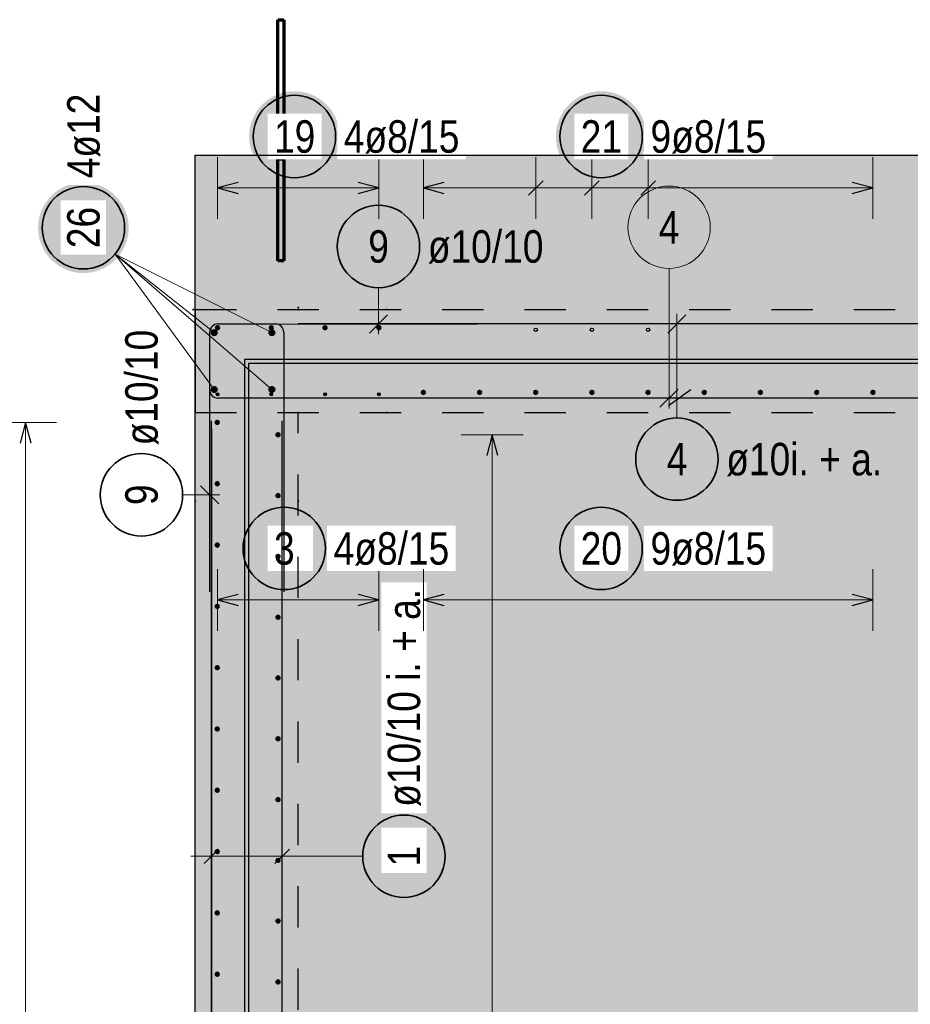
# Model space of a CAD drawing. Header units: millimetres. Extents: x -4 to 30.7, y -2.9 to 30.7.
# Tile 16 of 39: x 3.6 to 5.7, y 17.3 to 19.7. Entities that reach past the tile are written whole.
import ezdxf

# ---------------------------------------------------------------- set-up
doc = ezdxf.new("R2010")
doc.units = ezdxf.units.MM
doc.linetypes.add('HIDDEN', pattern=[0.375, 0.25, -0.125])
for name, color, linetype, lineweight in [('Geschnittene Kanten', 7, 'Continuous', 20), ('nplo Bewehrung', 7, 'Continuous', 20), ('Schraffuren', 7, 'Continuous', 20)]:
    doc.layers.add(name, color=color, linetype=linetype, lineweight=lineweight)
doc.styles.add('Arial Narrow', font='ARIALN.TTF')

msp = doc.modelspace()

# ---------------------------------------------------------------- hatches: boundary and pattern name
at = {"lineweight": 25, "true_color": 0xffffff}
for points in [[(4.355672, 19.455388), (4.355605, 19.459227), (4.355404, 19.463061), (4.355069, 19.466886), (4.354602, 19.470697), (4.354001, 19.47449), (4.353268, 19.478259), (4.352405, 19.482), (4.351411, 19.485708), (4.350288, 19.48938), (4.349038, 19.493011), (4.347662, 19.496595), (4.346162, 19.500129), (4.344539, 19.503609), (4.342796, 19.50703), (4.340935, 19.510388), (4.338957, 19.513679), (4.336866, 19.5169), (4.334664, 19.520045), (4.332353, 19.523111), (4.329937, 19.526095), (4.327418, 19.528993), (4.324799, 19.531801), (4.322084, 19.534516), (4.319276, 19.537134), (4.316379, 19.539653), (4.313395, 19.542069), (4.310328, 19.54438), (4.307183, 19.546582), (4.303963, 19.548674), (4.300672, 19.550651), (4.297314, 19.552513), (4.293893, 19.554256), (4.290413, 19.555878), (4.286879, 19.557379), (4.283294, 19.558754), (4.279664, 19.560005), (4.275992, 19.561127), (4.272283, 19.562121), (4.268542, 19.562985), (4.264773, 19.563717), (4.260981, 19.564318), (4.25717, 19.564786), (4.253345, 19.56512), (4.249511, 19.565321), (4.245672, 19.565388), (4.241833, 19.565321), (4.237999, 19.56512), (4.234174, 19.564786), (4.230363, 19.564318), (4.226571, 19.563717), (4.222802, 19.562985), (4.219061, 19.562121), (4.215352, 19.561127), (4.21168, 19.560005), (4.20805, 19.558754), (4.204465, 19.557379), (4.200931, 19.555878), (4.197451, 19.554256), (4.19403, 19.552513), (4.190672, 19.550651), (4.187381, 19.548674), (4.184161, 19.546582), (4.181016, 19.54438), (4.177949, 19.542069), (4.174965, 19.539653), (4.172068, 19.537134), (4.16926, 19.534516), (4.166545, 19.531801), (4.163926, 19.528993), (4.161407, 19.526095), (4.158991, 19.523111), (4.15668, 19.520045), (4.154478, 19.5169), (4.152387, 19.513679), (4.150409, 19.510388), (4.148548, 19.50703), (4.146805, 19.503609), (4.145182, 19.500129), (4.143682, 19.496595), (4.142306, 19.493011), (4.141056, 19.48938), (4.139933, 19.485708), (4.13894, 19.482), (4.138076, 19.478259), (4.137343, 19.47449), (4.136743, 19.470697), (4.136275, 19.466886), (4.13594, 19.463061), (4.135739, 19.459227), (4.135672, 19.455388), (4.135739, 19.451549), (4.13594, 19.447715), (4.136275, 19.44389), (4.136743, 19.440079), (4.137343, 19.436287), (4.138076, 19.432518), (4.13894, 19.428777), (4.139933, 19.425068), (4.141056, 19.421396), (4.142306, 19.417766), (4.143682, 19.414182), (4.145182, 19.410647), (4.146805, 19.407167), (4.148548, 19.403746), (4.150409, 19.400388), (4.152387, 19.397097), (4.154478, 19.393877), (4.15668, 19.390732), (4.158991, 19.387666), (4.161407, 19.384682), (4.163926, 19.381784), (4.166545, 19.378976), (4.16926, 19.376261), (4.172068, 19.373642), (4.174965, 19.371123), (4.177949, 19.368707), (4.181016, 19.366396), (4.184161, 19.364194), (4.187381, 19.362103), (4.190672, 19.360125), (4.19403, 19.358264), (4.197451, 19.356521), (4.200931, 19.354898), (4.204465, 19.353398), (4.20805, 19.352022), (4.21168, 19.350772), (4.215352, 19.349649), (4.219061, 19.348656), (4.222802, 19.347792), (4.226571, 19.347059), (4.230363, 19.346459), (4.234174, 19.345991), (4.237999, 19.345656), (4.241833, 19.345455), (4.245672, 19.345388), (4.249511, 19.345455), (4.253345, 19.345656), (4.25717, 19.345991), (4.260981, 19.346459), (4.264773, 19.347059), (4.268542, 19.347792), (4.272283, 19.348656), (4.275992, 19.349649), (4.279664, 19.350772), (4.283294, 19.352022), (4.286879, 19.353398), (4.290413, 19.354898), (4.293893, 19.356521), (4.297314, 19.358264), (4.300672, 19.360125), (4.303963, 19.362103), (4.307183, 19.364194), (4.310328, 19.366396), (4.313395, 19.368707), (4.316379, 19.371123), (4.319276, 19.373642), (4.322084, 19.376261), (4.324799, 19.378976), (4.327418, 19.381784), (4.329937, 19.384682), (4.332353, 19.387666), (4.334664, 19.390732), (4.336866, 19.393877), (4.338957, 19.397097), (4.340935, 19.400388), (4.342796, 19.403746), (4.344539, 19.407167), (4.346162, 19.410647), (4.347662, 19.414182), (4.349038, 19.417766), (4.350288, 19.421396), (4.351411, 19.425068), (4.352405, 19.428777), (4.353268, 19.432518), (4.354001, 19.436287), (4.354602, 19.440079), (4.355069, 19.44389), (4.355404, 19.447715)], [(5.100676, 19.455388), (5.100609, 19.459227), (5.100408, 19.463061), (5.100074, 19.466886), (5.099606, 19.470697), (5.099005, 19.47449), (5.098273, 19.478259), (5.097409, 19.482), (5.096415, 19.485708), (5.095293, 19.48938), (5.094043, 19.493011), (5.092667, 19.496595), (5.091166, 19.500129), (5.089544, 19.503609), (5.087801, 19.50703), (5.085939, 19.510388), (5.083962, 19.513679), (5.08187, 19.5169), (5.079668, 19.520045), (5.077358, 19.523111), (5.074941, 19.526095), (5.072422, 19.528993), (5.069804, 19.531801), (5.067089, 19.534516), (5.064281, 19.537134), (5.061383, 19.539653), (5.058399, 19.542069), (5.055333, 19.54438), (5.052188, 19.546582), (5.048967, 19.548674), (5.045676, 19.550651), (5.042318, 19.552513), (5.038897, 19.554256), (5.035417, 19.555878), (5.031883, 19.557379), (5.028299, 19.558754), (5.024668, 19.560005), (5.020996, 19.561127), (5.017288, 19.562121), (5.013547, 19.562985), (5.009778, 19.563717), (5.005985, 19.564318), (5.002174, 19.564786), (4.99835, 19.56512), (4.994515, 19.565321), (4.990676, 19.565388), (4.986837, 19.565321), (4.983003, 19.56512), (4.979178, 19.564786), (4.975367, 19.564318), (4.971575, 19.563717), (4.967806, 19.562985), (4.964065, 19.562121), (4.960356, 19.561127), (4.956684, 19.560005), (4.953054, 19.558754), (4.94947, 19.557379), (4.945935, 19.555878), (4.942456, 19.554256), (4.939034, 19.552513), (4.935676, 19.550651), (4.932385, 19.548674), (4.929165, 19.546582), (4.92602, 19.54438), (4.922954, 19.542069), (4.91997, 19.539653), (4.917072, 19.537134), (4.914264, 19.534516), (4.911549, 19.531801), (4.90893, 19.528993), (4.906411, 19.526095), (4.903995, 19.523111), (4.901684, 19.520045), (4.899482, 19.5169), (4.897391, 19.513679), (4.895414, 19.510388), (4.893552, 19.50703), (4.891809, 19.503609), (4.890186, 19.500129), (4.888686, 19.496595), (4.88731, 19.493011), (4.88606, 19.48938), (4.884938, 19.485708), (4.883944, 19.482), (4.88308, 19.478259), (4.882347, 19.47449), (4.881747, 19.470697), (4.881279, 19.466886), (4.880944, 19.463061), (4.880743, 19.459227), (4.880676, 19.455388), (4.880743, 19.451549), (4.880944, 19.447715), (4.881279, 19.44389), (4.881747, 19.440079), (4.882347, 19.436287), (4.88308, 19.432518), (4.883944, 19.428777), (4.884938, 19.425068), (4.88606, 19.421396), (4.88731, 19.417766), (4.888686, 19.414182), (4.890186, 19.410647), (4.891809, 19.407167), (4.893552, 19.403746), (4.895414, 19.400388), (4.897391, 19.397097), (4.899482, 19.393877), (4.901684, 19.390732), (4.903995, 19.387666), (4.906411, 19.384682), (4.90893, 19.381784), (4.911549, 19.378976), (4.914264, 19.376261), (4.917072, 19.373642), (4.91997, 19.371123), (4.922954, 19.368707), (4.92602, 19.366396), (4.929165, 19.364194), (4.932385, 19.362103), (4.935676, 19.360125), (4.939034, 19.358264), (4.942456, 19.356521), (4.945935, 19.354898), (4.94947, 19.353398), (4.953054, 19.352022), (4.956684, 19.350772), (4.960356, 19.349649), (4.964065, 19.348656), (4.967806, 19.347792), (4.971575, 19.347059), (4.975367, 19.346459), (4.979178, 19.345991), (4.983003, 19.345656), (4.986837, 19.345455), (4.990676, 19.345388), (4.994515, 19.345455), (4.99835, 19.345656), (5.002174, 19.345991), (5.005985, 19.346459), (5.009778, 19.347059), (5.013547, 19.347792), (5.017288, 19.348656), (5.020996, 19.349649), (5.024668, 19.350772), (5.028299, 19.352022), (5.031883, 19.353398), (5.035417, 19.354898), (5.038897, 19.356521), (5.042318, 19.358264), (5.045676, 19.360125), (5.048967, 19.362103), (5.052188, 19.364194), (5.055333, 19.366396), (5.058399, 19.368707), (5.061383, 19.371123), (5.064281, 19.373642), (5.067089, 19.376261), (5.069804, 19.378976), (5.072422, 19.381784), (5.074941, 19.384682), (5.077358, 19.387666), (5.079668, 19.390732), (5.08187, 19.393877), (5.083962, 19.397097), (5.085939, 19.400388), (5.087801, 19.403746), (5.089544, 19.407167), (5.091166, 19.410647), (5.092667, 19.414182), (5.094043, 19.417766), (5.095293, 19.421396), (5.096415, 19.425068), (5.097409, 19.428777), (5.098273, 19.432518), (5.099005, 19.436287), (5.099606, 19.440079), (5.100074, 19.44389), (5.100408, 19.447715)], [(4.330863, 18.455388), (4.330796, 18.459227), (4.330595, 18.463061), (4.33026, 18.466886), (4.329792, 18.470697), (4.329192, 18.47449), (4.328459, 18.478259), (4.327596, 18.482), (4.326602, 18.485708), (4.325479, 18.48938), (4.324229, 18.493011), (4.322853, 18.496595), (4.321353, 18.500129), (4.31973, 18.503609), (4.317987, 18.50703), (4.316126, 18.510388), (4.314148, 18.513679), (4.312057, 18.5169), (4.309855, 18.520045), (4.307544, 18.523111), (4.305128, 18.526095), (4.302609, 18.528993), (4.29999, 18.531801), (4.297275, 18.534516), (4.294467, 18.537134), (4.29157, 18.539653), (4.288586, 18.542069), (4.285519, 18.54438), (4.282374, 18.546582), (4.279154, 18.548674), (4.275863, 18.550651), (4.272505, 18.552513), (4.269084, 18.554256), (4.265604, 18.555878), (4.26207, 18.557379), (4.258485, 18.558754), (4.254855, 18.560005), (4.251183, 18.561127), (4.247474, 18.562121), (4.243733, 18.562985), (4.239964, 18.563717), (4.236172, 18.564318), (4.232361, 18.564786), (4.228536, 18.56512), (4.224702, 18.565321), (4.220863, 18.565388), (4.217024, 18.565321), (4.21319, 18.56512), (4.209365, 18.564786), (4.205554, 18.564318), (4.201762, 18.563717), (4.197993, 18.562985), (4.194252, 18.562121), (4.190543, 18.561127), (4.186871, 18.560005), (4.183241, 18.558754), (4.179656, 18.557379), (4.176122, 18.555878), (4.172642, 18.554256), (4.169221, 18.552513), (4.165863, 18.550651), (4.162572, 18.548674), (4.159352, 18.546582), (4.156207, 18.54438), (4.15314, 18.542069), (4.150156, 18.539653), (4.147259, 18.537134), (4.144451, 18.534516), (4.141736, 18.531801), (4.139117, 18.528993), (4.136598, 18.526095), (4.134182, 18.523111), (4.131871, 18.520045), (4.129669, 18.5169), (4.127578, 18.513679), (4.1256, 18.510388), (4.123739, 18.50703), (4.121996, 18.503609), (4.120373, 18.500129), (4.118873, 18.496595), (4.117497, 18.493011), (4.116247, 18.48938), (4.115124, 18.485708), (4.11413, 18.482), (4.113267, 18.478259), (4.112534, 18.47449), (4.111934, 18.470697), (4.111466, 18.466886), (4.111131, 18.463061), (4.11093, 18.459227), (4.110863, 18.455388), (4.11093, 18.451549), (4.111131, 18.447715), (4.111466, 18.44389), (4.111934, 18.440079), (4.112534, 18.436287), (4.113267, 18.432518), (4.11413, 18.428777), (4.115124, 18.425068), (4.116247, 18.421396), (4.117497, 18.417766), (4.118873, 18.414182), (4.120373, 18.410647), (4.121996, 18.407167), (4.123739, 18.403746), (4.1256, 18.400388), (4.127578, 18.397097), (4.129669, 18.393877), (4.131871, 18.390732), (4.134182, 18.387666), (4.136598, 18.384682), (4.139117, 18.381784), (4.141736, 18.378976), (4.144451, 18.376261), (4.147259, 18.373642), (4.150156, 18.371123), (4.15314, 18.368707), (4.156207, 18.366396), (4.159352, 18.364194), (4.162572, 18.362103), (4.165863, 18.360125), (4.169221, 18.358264), (4.172642, 18.356521), (4.176122, 18.354898), (4.179656, 18.353398), (4.183241, 18.352022), (4.186871, 18.350772), (4.190543, 18.349649), (4.194252, 18.348656), (4.197993, 18.347792), (4.201762, 18.347059), (4.205554, 18.346459), (4.209365, 18.345991), (4.21319, 18.345656), (4.217024, 18.345455), (4.220863, 18.345388), (4.224702, 18.345455), (4.228536, 18.345656), (4.232361, 18.345991), (4.236172, 18.346459), (4.239964, 18.347059), (4.243733, 18.347792), (4.247474, 18.348656), (4.251183, 18.349649), (4.254855, 18.350772), (4.258485, 18.352022), (4.26207, 18.353398), (4.265604, 18.354898), (4.269084, 18.356521), (4.272505, 18.358264), (4.275863, 18.360125), (4.279154, 18.362103), (4.282374, 18.364194), (4.285519, 18.366396), (4.288586, 18.368707), (4.29157, 18.371123), (4.294467, 18.373642), (4.297275, 18.376261), (4.29999, 18.378976), (4.302609, 18.381784), (4.305128, 18.384682), (4.307544, 18.387666), (4.309855, 18.390732), (4.312057, 18.393877), (4.314148, 18.397097), (4.316126, 18.400388), (4.317987, 18.403746), (4.31973, 18.407167), (4.321353, 18.410647), (4.322853, 18.414182), (4.324229, 18.417766), (4.325479, 18.421396), (4.326602, 18.425068), (4.327596, 18.428777), (4.328459, 18.432518), (4.329192, 18.436287), (4.329792, 18.440079), (4.33026, 18.44389), (4.330595, 18.447715)], [(5.100676, 18.455388), (5.100609, 18.459227), (5.100408, 18.463061), (5.100073, 18.466886), (5.099605, 18.470697), (5.099004, 18.47449), (5.098272, 18.478259), (5.097408, 18.482), (5.096414, 18.485708), (5.095292, 18.48938), (5.094042, 18.493011), (5.092666, 18.496595), (5.091166, 18.500129), (5.089543, 18.503609), (5.0878, 18.50703), (5.085938, 18.510388), (5.083961, 18.513679), (5.08187, 18.5169), (5.079667, 18.520045), (5.077357, 18.523111), (5.07494, 18.526095), (5.072421, 18.528993), (5.069803, 18.531801), (5.067088, 18.534516), (5.06428, 18.537134), (5.061382, 18.539653), (5.058398, 18.542069), (5.055332, 18.54438), (5.052187, 18.546582), (5.048967, 18.548674), (5.045676, 18.550651), (5.042317, 18.552513), (5.038896, 18.554256), (5.035417, 18.555878), (5.031882, 18.557379), (5.028298, 18.558754), (5.024667, 18.560005), (5.020996, 18.561127), (5.017287, 18.562121), (5.013546, 18.562985), (5.009777, 18.563717), (5.005985, 18.564318), (5.002174, 18.564786), (4.998349, 18.56512), (4.994514, 18.565321), (4.990676, 18.565388), (4.986837, 18.565321), (4.983002, 18.56512), (4.979177, 18.564786), (4.975366, 18.564318), (4.971574, 18.563717), (4.967805, 18.562985), (4.964064, 18.562121), (4.960355, 18.561127), (4.956684, 18.560005), (4.953053, 18.558754), (4.949469, 18.557379), (4.945935, 18.555878), (4.942455, 18.554256), (4.939034, 18.552513), (4.935676, 18.550651), (4.932384, 18.548674), (4.929164, 18.546582), (4.926019, 18.54438), (4.922953, 18.542069), (4.919969, 18.539653), (4.917071, 18.537134), (4.914263, 18.534516), (4.911548, 18.531801), (4.90893, 18.528993), (4.906411, 18.526095), (4.903994, 18.523111), (4.901684, 18.520045), (4.899481, 18.5169), (4.89739, 18.513679), (4.895413, 18.510388), (4.893551, 18.50703), (4.891808, 18.503609), (4.890186, 18.500129), (4.888685, 18.496595), (4.887309, 18.493011), (4.886059, 18.48938), (4.884937, 18.485708), (4.883943, 18.482), (4.883079, 18.478259), (4.882347, 18.47449), (4.881746, 18.470697), (4.881278, 18.466886), (4.880943, 18.463061), (4.880743, 18.459227), (4.880676, 18.455388), (4.880743, 18.451549), (4.880943, 18.447715), (4.881278, 18.44389), (4.881746, 18.440079), (4.882347, 18.436287), (4.883079, 18.432518), (4.883943, 18.428777), (4.884937, 18.425068), (4.886059, 18.421396), (4.887309, 18.417766), (4.888685, 18.414182), (4.890186, 18.410647), (4.891808, 18.407167), (4.893551, 18.403746), (4.895413, 18.400388), (4.89739, 18.397097), (4.899481, 18.393877), (4.901684, 18.390732), (4.903994, 18.387666), (4.906411, 18.384682), (4.90893, 18.381784), (4.911548, 18.378976), (4.914263, 18.376261), (4.917071, 18.373642), (4.919969, 18.371123), (4.922953, 18.368707), (4.926019, 18.366396), (4.929164, 18.364194), (4.932384, 18.362103), (4.935676, 18.360125), (4.939034, 18.358264), (4.942455, 18.356521), (4.945935, 18.354898), (4.949469, 18.353398), (4.953053, 18.352022), (4.956684, 18.350772), (4.960355, 18.349649), (4.964064, 18.348656), (4.967805, 18.347792), (4.971574, 18.347059), (4.975366, 18.346459), (4.979177, 18.345991), (4.983002, 18.345656), (4.986837, 18.345455), (4.990676, 18.345388), (4.994514, 18.345455), (4.998349, 18.345656), (5.002174, 18.345991), (5.005985, 18.346459), (5.009777, 18.347059), (5.013546, 18.347792), (5.017287, 18.348656), (5.020996, 18.349649), (5.024667, 18.350772), (5.028298, 18.352022), (5.031882, 18.353398), (5.035417, 18.354898), (5.038896, 18.356521), (5.042317, 18.358264), (5.045676, 18.360125), (5.048967, 18.362103), (5.052187, 18.364194), (5.055332, 18.366396), (5.058398, 18.368707), (5.061382, 18.371123), (5.06428, 18.373642), (5.067088, 18.376261), (5.069803, 18.378976), (5.072421, 18.381784), (5.07494, 18.384682), (5.077357, 18.387666), (5.079667, 18.390732), (5.08187, 18.393877), (5.083961, 18.397097), (5.085938, 18.400388), (5.0878, 18.403746), (5.089543, 18.407167), (5.091166, 18.410647), (5.092666, 18.414182), (5.094042, 18.417766), (5.095292, 18.421396), (5.096414, 18.425068), (5.097408, 18.428777), (5.098272, 18.432518), (5.099004, 18.436287), (5.099605, 18.440079), (5.100073, 18.44389), (5.100408, 18.447715)], [(4.621594, 17.707999), (4.621527, 17.711838), (4.621326, 17.715672), (4.620991, 17.719497), (4.620523, 17.723308), (4.619923, 17.7271), (4.61919, 17.730869), (4.618326, 17.73461), (4.617332, 17.738319), (4.61621, 17.741991), (4.61496, 17.745621), (4.613584, 17.749206), (4.612084, 17.75274), (4.610461, 17.75622), (4.608718, 17.759641), (4.606856, 17.762999), (4.604879, 17.76629), (4.602788, 17.76951), (4.600586, 17.772655), (4.598275, 17.775722), (4.595859, 17.778706), (4.59334, 17.781603), (4.590721, 17.784411), (4.588006, 17.787126), (4.585198, 17.789745), (4.5823, 17.792264), (4.579316, 17.79468), (4.57625, 17.796991), (4.573105, 17.799193), (4.569885, 17.801284), (4.566594, 17.803262), (4.563236, 17.805123), (4.559815, 17.806866), (4.556335, 17.808489), (4.5528, 17.809989), (4.549216, 17.811365), (4.545586, 17.812615), (4.541914, 17.813738), (4.538205, 17.814732), (4.534464, 17.815595), (4.530695, 17.816328), (4.526903, 17.816929), (4.523092, 17.817396), (4.519267, 17.817731), (4.515433, 17.817932), (4.511594, 17.817999), (4.507755, 17.817932), (4.50392, 17.817731), (4.500096, 17.817396), (4.496285, 17.816929), (4.492492, 17.816328), (4.488723, 17.815595), (4.484982, 17.814732), (4.481274, 17.813738), (4.477602, 17.812615), (4.473971, 17.811365), (4.470387, 17.809989), (4.466853, 17.808489), (4.463373, 17.806866), (4.459952, 17.805123), (4.456594, 17.803262), (4.453303, 17.801284), (4.450082, 17.799193), (4.446937, 17.796991), (4.443871, 17.79468), (4.440887, 17.792264), (4.437989, 17.789745), (4.435181, 17.787126), (4.432466, 17.784411), (4.429848, 17.781603), (4.427329, 17.778706), (4.424913, 17.775722), (4.422602, 17.772655), (4.4204, 17.76951), (4.418308, 17.76629), (4.416331, 17.762999), (4.414469, 17.759641), (4.412726, 17.75622), (4.411104, 17.75274), (4.409603, 17.749206), (4.408228, 17.745621), (4.406977, 17.741991), (4.405855, 17.738319), (4.404861, 17.73461), (4.403997, 17.730869), (4.403265, 17.7271), (4.402664, 17.723308), (4.402196, 17.719497), (4.401862, 17.715672), (4.401661, 17.711838), (4.401594, 17.707999), (4.401661, 17.70416), (4.401862, 17.700326), (4.402196, 17.696501), (4.402664, 17.69269), (4.403265, 17.688898), (4.403997, 17.685129), (4.404861, 17.681388), (4.405855, 17.677679), (4.406977, 17.674007), (4.408228, 17.670377), (4.409603, 17.666792), (4.411104, 17.663258), (4.412726, 17.659778), (4.414469, 17.656357), (4.416331, 17.652999), (4.418308, 17.649708), (4.4204, 17.646488), (4.422602, 17.643343), (4.424913, 17.640276), (4.427329, 17.637292), (4.429848, 17.634395), (4.432466, 17.631587), (4.435181, 17.628872), (4.437989, 17.626253), (4.440887, 17.623734), (4.443871, 17.621318), (4.446937, 17.619007), (4.450082, 17.616805), (4.453303, 17.614714), (4.456594, 17.612736), (4.459952, 17.610875), (4.463373, 17.609132), (4.466853, 17.607509), (4.470387, 17.606009), (4.473971, 17.604633), (4.477602, 17.603383), (4.481274, 17.60226), (4.484982, 17.601267), (4.488723, 17.600403), (4.492492, 17.59967), (4.496285, 17.59907), (4.500096, 17.598602), (4.50392, 17.598267), (4.507755, 17.598066), (4.511594, 17.597999), (4.515433, 17.598066), (4.519267, 17.598267), (4.523092, 17.598602), (4.526903, 17.59907), (4.530695, 17.59967), (4.534464, 17.600403), (4.538205, 17.601267), (4.541914, 17.60226), (4.545586, 17.603383), (4.549216, 17.604633), (4.5528, 17.606009), (4.556335, 17.607509), (4.559815, 17.609132), (4.563236, 17.610875), (4.566594, 17.612736), (4.569885, 17.614714), (4.573105, 17.616805), (4.57625, 17.619007), (4.579316, 17.621318), (4.5823, 17.623734), (4.585198, 17.626253), (4.588006, 17.628872), (4.590721, 17.631587), (4.59334, 17.634395), (4.595859, 17.637292), (4.598275, 17.640276), (4.600586, 17.643343), (4.602788, 17.646488), (4.604879, 17.649708), (4.606856, 17.652999), (4.608718, 17.656357), (4.610461, 17.659778), (4.612084, 17.663258), (4.613584, 17.666792), (4.61496, 17.670377), (4.61621, 17.674007), (4.617332, 17.677679), (4.618326, 17.681388), (4.61919, 17.685129), (4.619923, 17.688898), (4.620523, 17.69269), (4.620991, 17.696501), (4.621326, 17.700326)]]:
    msp.add_hatch(color=7, dxfattribs=at).paths.add_polyline_path(points)
at = {"lineweight": 25, "true_color": 0xcef2bf}
msp.add_hatch(color=254, dxfattribs=at).paths.add_polyline_path([(8.879862, 15.135209), (8.629862, 15.135209), (8.629862, 14.885209), (4.004857, 14.885209), (4.004856, 19.410216), (8.879862, 19.410216)])
at = {"lineweight": 50, "true_color": 0xffffff}
msp.add_hatch(color=7, dxfattribs=at).paths.add_polyline_path([(3.843021, 19.233796), (3.842954, 19.237635), (3.842753, 19.24147), (3.842418, 19.245295), (3.84195, 19.249106), (3.84135, 19.252898), (3.840617, 19.256667), (3.839753, 19.260408), (3.83876, 19.264117), (3.837637, 19.267788), (3.836387, 19.271419), (3.835011, 19.275003), (3.833511, 19.278537), (3.831888, 19.282017), (3.830145, 19.285438), (3.828284, 19.288796), (3.826306, 19.292088), (3.824215, 19.295308), (3.822013, 19.298453), (3.819702, 19.301519), (3.817286, 19.304503), (3.814767, 19.307401), (3.812148, 19.310209), (3.809433, 19.312924), (3.806625, 19.315542), (3.803727, 19.318061), (3.800744, 19.320478), (3.797677, 19.322788), (3.794532, 19.324991), (3.791312, 19.327082), (3.788021, 19.329059), (3.784663, 19.330921), (3.781242, 19.332664), (3.777762, 19.334286), (3.774228, 19.335787), (3.770643, 19.337163), (3.767013, 19.338413), (3.763341, 19.339535), (3.759632, 19.340529), (3.755891, 19.341393), (3.752122, 19.342125), (3.74833, 19.342726), (3.744519, 19.343194), (3.740694, 19.343529), (3.73686, 19.343729), (3.733021, 19.343796), (3.729182, 19.343729), (3.725348, 19.343529), (3.721523, 19.343194), (3.717712, 19.342726), (3.713919, 19.342125), (3.710151, 19.341393), (3.706409, 19.340529), (3.702701, 19.339535), (3.699029, 19.338413), (3.695399, 19.337163), (3.691814, 19.335787), (3.68828, 19.334286), (3.6848, 19.332664), (3.681379, 19.330921), (3.678021, 19.329059), (3.67473, 19.327082), (3.67151, 19.324991), (3.668364, 19.322788), (3.665298, 19.320478), (3.662314, 19.318061), (3.659416, 19.315542), (3.656608, 19.312924), (3.653893, 19.310209), (3.651275, 19.307401), (3.648756, 19.304503), (3.64634, 19.301519), (3.644029, 19.298453), (3.641827, 19.295308), (3.639736, 19.292088), (3.637758, 19.288796), (3.635897, 19.285438), (3.634153, 19.282017), (3.632531, 19.278537), (3.631031, 19.275003), (3.629655, 19.271419), (3.628405, 19.267788), (3.627282, 19.264117), (3.626288, 19.260408), (3.625425, 19.256667), (3.624692, 19.252898), (3.624091, 19.249106), (3.623623, 19.245295), (3.623289, 19.24147), (3.623088, 19.237635), (3.623021, 19.233796), (3.623088, 19.229958), (3.623289, 19.226123), (3.623623, 19.222298), (3.624091, 19.218487), (3.624692, 19.214695), (3.625425, 19.210926), (3.626288, 19.207185), (3.627282, 19.203476), (3.628405, 19.199805), (3.629655, 19.196174), (3.631031, 19.19259), (3.632531, 19.189055), (3.634153, 19.185576), (3.635897, 19.182155), (3.637758, 19.178796), (3.639736, 19.175505), (3.641827, 19.172285), (3.644029, 19.16914), (3.64634, 19.166074), (3.648756, 19.16309), (3.651275, 19.160192), (3.653893, 19.157384), (3.656608, 19.154669), (3.659416, 19.152051), (3.662314, 19.149532), (3.665298, 19.147115), (3.668364, 19.144805), (3.67151, 19.142602), (3.67473, 19.140511), (3.678021, 19.138534), (3.681379, 19.136672), (3.6848, 19.134929), (3.68828, 19.133306), (3.691814, 19.131806), (3.695399, 19.13043), (3.699029, 19.12918), (3.702701, 19.128058), (3.706409, 19.127064), (3.710151, 19.1262), (3.713919, 19.125468), (3.717712, 19.124867), (3.721523, 19.124399), (3.725348, 19.124064), (3.729182, 19.123863), (3.733021, 19.123796), (3.73686, 19.123863), (3.740694, 19.124064), (3.744519, 19.124399), (3.74833, 19.124867), (3.752122, 19.125468), (3.755891, 19.1262), (3.759632, 19.127064), (3.763341, 19.128058), (3.767013, 19.12918), (3.770643, 19.13043), (3.774228, 19.131806), (3.777762, 19.133306), (3.781242, 19.134929), (3.784663, 19.136672), (3.788021, 19.138534), (3.791312, 19.140511), (3.794532, 19.142602), (3.797677, 19.144805), (3.800744, 19.147115), (3.803727, 19.149532), (3.806625, 19.152051), (3.809433, 19.154669), (3.812148, 19.157384), (3.814767, 19.160192), (3.817286, 19.16309), (3.819702, 19.166074), (3.822013, 19.16914), (3.824215, 19.172285), (3.826306, 19.175505), (3.828284, 19.178796), (3.830145, 19.182155), (3.831888, 19.185576), (3.833511, 19.189055), (3.835011, 19.19259), (3.836387, 19.196174), (3.837637, 19.199805), (3.83876, 19.203476), (3.839753, 19.207185), (3.840617, 19.210926), (3.84135, 19.214695), (3.84195, 19.218487), (3.842418, 19.222298), (3.842753, 19.226123)])
at = {"layer": 'Schraffuren', "lineweight": 25, "true_color": 0xff0000}
for points in [[(4.134857, 18.915212), (4.134857, 15.000209), (4.124857, 15.000209), (4.124857, 18.915212)], [(8.329862, 18.915212), (8.329862, 18.905212), (4.134857, 18.905212), (4.134857, 18.915212)]]:
    msp.add_hatch(color=1, dxfattribs=at).paths.add_polyline_path(points)

# ---------------------------------------------------------------- linework, layer by layer
at = {"color": 1, "linetype": 'Continuous', "lineweight": 70}
for p, q in [((4.20516, 19.491462), (4.20516, 19.738962)), ((4.20516, 19.738962), (4.220158, 19.738962)), ((4.220158, 19.738962), (4.220158, 19.491462)), ((4.220158, 19.491462), (4.20516, 19.491462)), ((4.20516, 19.438962), (4.20516, 19.453962)), ((4.20516, 19.453962), (4.220158, 19.453962)), ((4.220158, 19.438962), (4.20516, 19.438962)), ((4.220158, 19.453962), (4.220158, 19.438962)), ((4.20516, 19.153962), (4.20516, 19.401462)), ((4.20516, 19.401462), (4.220158, 19.401462)), ((4.220158, 19.401462), (4.220158, 19.153962)), ((4.220158, 19.153962), (4.20516, 19.153962))]:
    msp.add_line(p, q, dxfattribs=at)
at = {"color": 5, "linetype": 'Continuous', "lineweight": 18}
for p, q in [((4.058857, 19.405388), (4.058857, 19.255388)), ((4.450866, 19.255388), (4.450866, 19.405388)), ((4.558868, 19.405388), (4.558868, 19.255388)), ((4.831865, 19.255388), (4.831865, 19.405388)), ((4.968364, 19.255388), (4.968364, 19.405388)), ((5.104862, 19.255388), (5.104862, 19.405388)), ((5.650857, 19.255388), (5.650857, 19.405388)), ((4.058857, 19.330388), (4.450866, 19.330388)), ((5.650857, 19.330388), (4.558868, 19.330388)), ((4.050856, 18.979215), (3.809796, 19.169722)), ((4.190856, 18.979215), (3.809796, 19.169722)), ((4.190856, 18.841216), (3.809796, 19.169722)), ((4.050856, 18.841216), (3.809796, 19.169722)), ((4.449817, 19.088411), (4.449816, 18.975215)), ((5.174776, 18.772157), (5.174776, 19.025216)), ((3.667434, 18.761212), (3.517434, 18.761212)), ((3.592434, 18.761212), (3.592434, 15.189211)), ((4.801098, 18.73126), (4.651098, 18.73126)), ((4.726098, 15.189209), (4.726098, 18.73126)), ((3.974039, 18.585435), (4.064857, 18.585435)), ((4.05881, 18.405388), (4.05881, 18.255388)), ((4.450891, 18.255388), (4.450891, 18.405388)), ((5.650856, 18.255388), (5.650856, 18.405388)), ((4.05881, 18.330388), (4.450891, 18.330388)), ((4.043857, 17.782999), (4.043857, 17.632999)), ((4.215857, 17.782999), (4.215857, 17.632999)), ((3.993857, 17.707999), (4.265857, 17.707999)), ((4.411594, 17.707999), (4.265857, 17.707999))]:
    msp.add_line(p, q, dxfattribs=at)
at = {"color": 3, "linetype": 'Continuous', "lineweight": 25}
for p, q in [((4.108857, 19.343786), (4.058857, 19.330388)), ((4.450866, 19.330388), (4.400866, 19.343786)), ((4.608868, 19.343786), (4.558868, 19.330388)), ((4.814187, 19.312711), (4.849543, 19.348066)), ((4.950686, 19.312711), (4.986041, 19.348066)), ((5.087185, 19.312711), (5.12254, 19.348066)), ((5.650857, 19.330388), (5.600857, 19.343786)), ((4.058857, 19.330388), (4.108857, 19.316991)), ((4.400866, 19.316991), (4.450866, 19.330388)), ((4.558868, 19.330388), (4.608868, 19.316991)), ((5.600857, 19.316991), (5.650857, 19.330388)), ((4.004852, 19.035215), (4.004856, 18.816379)), ((4.427719, 18.978118), (4.471914, 19.022312)), ((5.196873, 19.022313), (5.152679, 18.978119)), ((4.039857, 18.840215), (4.039856, 18.980218)), ((4.039857, 18.350215), (4.039857, 18.980215)), ((4.059856, 19.000218), (4.689856, 19.000213)), ((4.059857, 19.000215), (4.19986, 19.000215)), ((8.204857, 19.000216), (4.254857, 19.000216)), ((5.154727, 18.802298), (5.208909, 18.841429)), ((4.689857, 18.820215), (4.059857, 18.820215)), ((8.154857, 18.820215), (4.204857, 18.820215)), ((4.043857, 15.175207), (4.043857, 18.765207)), ((3.592434, 18.761212), (3.579036, 18.711212)), ((3.605831, 18.711212), (3.592434, 18.761212)), ((4.726098, 18.73126), (4.7127, 18.68126)), ((4.739495, 18.68126), (4.726098, 18.73126)), ((4.061954, 18.563338), (4.01776, 18.607532)), ((4.10881, 18.343786), (4.05881, 18.330388)), ((4.450891, 18.330388), (4.400891, 18.343786)), ((5.650856, 18.330388), (5.600856, 18.343786)), ((4.05881, 18.330388), (4.10881, 18.316991)), ((4.400891, 18.316991), (4.450891, 18.330388)), ((5.600856, 18.316991), (5.650856, 18.330388)), ((4.061535, 17.725677), (4.026179, 17.690321)), ((4.233534, 17.725677), (4.198179, 17.690321))]:
    msp.add_line(p, q, dxfattribs=at)
at = {"color": 9, "linetype": 'Continuous', "lineweight": 0}
for p, q in [((5.15575, 19.134956), (5.15575, 18.795215)), ((5.133653, 18.798118), (5.177847, 18.842312))]:
    msp.add_line(p, q, dxfattribs=at)
at = {"color": 3, "linetype": 'HIDDEN', "lineweight": 25, "ltscale": 0.25}
for p, q in [((4.004856, 19.035215), (6.504855, 19.035268)), ((4.004856, 18.816379), (4.004857, 18.785215)), ((4.004857, 18.785215), (6.254855, 18.785263)), ((4.004857, 18.785216), (4.254857, 18.785216))]:
    msp.add_line(p, q, dxfattribs=at)
at = {"color": 2, "linetype": 'Continuous', "lineweight": 35}
for centre in [(4.245672, 19.455388), (4.990676, 19.455388), (3.733021, 19.233796), (4.449818, 19.188411), (5.174776, 18.672157), (3.874039, 18.585435), (4.220863, 18.455388), (4.990676, 18.455388), (4.511594, 17.707999)]:
    msp.add_circle(centre, 0.1, dxfattribs=at)
at = {"color": 9, "linetype": 'Continuous', "lineweight": 0}
for centre, radius in [((5.15575, 19.234956), 0.1), ((3.999857, 19.035218), 0.00111), ((4.004857, 19.035216), 0.00111), ((4.254857, 19.035215), 0.00111), ((4.25486, 19.040215), 0.00111), ((4.469857, 19.035215), 0.00111), ((4.05881, 18.82949), 0.004), ((4.05881, 18.82949), 0.004), ((4.05881, 18.82949), 0.0036), ((4.05881, 18.82949), 0.0028), ((4.05881, 18.82949), 0.002), ((4.05881, 18.82949), 0.0012), ((4.05881, 18.82949), 0.0004), ((4.189504, 18.82949), 0.004), ((4.189504, 18.82949), 0.004), ((4.189504, 18.82949), 0.0036), ((4.189504, 18.82949), 0.0028), ((4.189504, 18.82949), 0.002), ((4.189504, 18.82949), 0.0012), ((4.189504, 18.82949), 0.0004), ((4.320197, 18.82949), 0.004), ((4.320197, 18.82949), 0.004), ((4.320197, 18.82949), 0.0036), ((4.320197, 18.82949), 0.0028), ((4.320197, 18.82949), 0.002), ((4.320197, 18.82949), 0.0012), ((4.320197, 18.82949), 0.0004), ((4.450891, 18.82949), 0.004), ((4.450891, 18.82949), 0.004), ((4.450891, 18.82949), 0.0036), ((4.450891, 18.82949), 0.0028), ((4.450891, 18.82949), 0.002), ((4.450891, 18.82949), 0.0012), ((4.450891, 18.82949), 0.0004), ((4.254857, 18.785263), 0.00111), ((4.254857, 18.785168), 0.00111), ((4.469857, 18.785215), 0.00111), ((4.004857, 18.570215), 0.00111), ((4.254857, 18.570215), 0.00111)]:
    msp.add_circle(centre, radius, dxfattribs=at)
at = {"color": 4, "linetype": 'Continuous', "lineweight": 50}
for centre, radius in [((4.050856, 18.979215), 0.006), ((4.050856, 18.979215), 0.006), ((4.050856, 18.979215), 0.0054), ((4.050856, 18.979215), 0.0042), ((4.050856, 18.979215), 0.003), ((4.050856, 18.979215), 0.0018), ((4.050856, 18.979215), 0.0006), ((4.058857, 18.991208), 0.004), ((4.058857, 18.991208), 0.004), ((4.058857, 18.991208), 0.0036), ((4.058857, 18.991208), 0.0028), ((4.058857, 18.991208), 0.002), ((4.058857, 18.991208), 0.0012), ((4.058857, 18.991208), 0.0004), ((4.190856, 18.979215), 0.006), ((4.190856, 18.979215), 0.006), ((4.190856, 18.979215), 0.0054), ((4.189527, 18.991208), 0.004), ((4.189527, 18.991208), 0.004), ((4.189527, 18.991208), 0.0036), ((4.190856, 18.979215), 0.0042), ((4.189527, 18.991208), 0.0028), ((4.189527, 18.991208), 0.002), ((4.190856, 18.979215), 0.003), ((4.189527, 18.991208), 0.0012), ((4.190856, 18.979215), 0.0018), ((4.189527, 18.991208), 0.0004), ((4.190856, 18.979215), 0.0006), ((4.320197, 18.991208), 0.004), ((4.320197, 18.991208), 0.004), ((4.320197, 18.991208), 0.0036), ((4.320197, 18.991208), 0.0028), ((4.320197, 18.991208), 0.002), ((4.320197, 18.991208), 0.0012), ((4.320197, 18.991208), 0.0004), ((4.450866, 18.991208), 0.004), ((4.450866, 18.991208), 0.004), ((4.450866, 18.991208), 0.0036), ((4.450866, 18.991208), 0.0028), ((4.450866, 18.991208), 0.002), ((4.450866, 18.991208), 0.0012), ((4.450866, 18.991208), 0.0004), ((4.050856, 18.841216), 0.006), ((4.050856, 18.841216), 0.006), ((4.050856, 18.841216), 0.0054), ((4.050856, 18.841216), 0.0042), ((4.050856, 18.841216), 0.003), ((4.050856, 18.841216), 0.0018), ((4.050856, 18.841216), 0.0006), ((4.190856, 18.841216), 0.006), ((4.190856, 18.841216), 0.006), ((4.190856, 18.841216), 0.0054), ((4.190856, 18.841216), 0.0042), ((4.190856, 18.841216), 0.003), ((4.190856, 18.841216), 0.0018), ((4.190856, 18.841216), 0.0006), ((4.558867, 18.834237), 0.004), ((4.558867, 18.834237), 0.004), ((4.558867, 18.834237), 0.0036), ((4.558867, 18.834237), 0.0028), ((4.558867, 18.834237), 0.002), ((4.695365, 18.834237), 0.004), ((4.695365, 18.834237), 0.004), ((4.695365, 18.834237), 0.0036), ((4.695365, 18.834237), 0.0028), ((4.695365, 18.834237), 0.002), ((4.831864, 18.834237), 0.004), ((4.831864, 18.834237), 0.004), ((4.831864, 18.834237), 0.0036), ((4.831864, 18.834237), 0.0028), ((4.831864, 18.834237), 0.002), ((4.968363, 18.834237), 0.004), ((4.968363, 18.834237), 0.004), ((4.968363, 18.834237), 0.0036), ((4.968363, 18.834237), 0.0028), ((4.968363, 18.834237), 0.002), ((5.104861, 18.834237), 0.004), ((5.104861, 18.834237), 0.004), ((5.104861, 18.834237), 0.0036), ((5.104861, 18.834237), 0.0028), ((5.104861, 18.834237), 0.002), ((5.24136, 18.834237), 0.004), ((5.24136, 18.834237), 0.004), ((5.24136, 18.834237), 0.0036), ((5.24136, 18.834237), 0.0028), ((5.24136, 18.834237), 0.002), ((5.377859, 18.834237), 0.004), ((5.377859, 18.834237), 0.004), ((5.377859, 18.834237), 0.0036), ((5.377859, 18.834237), 0.0028), ((5.377859, 18.834237), 0.002), ((5.514357, 18.834237), 0.004), ((5.514357, 18.834237), 0.004), ((5.514357, 18.834237), 0.0036), ((5.514357, 18.834237), 0.0028), ((5.514357, 18.834237), 0.002), ((5.650856, 18.834237), 0.004), ((5.650856, 18.834237), 0.004), ((5.650856, 18.834237), 0.0036), ((5.650856, 18.834237), 0.0028), ((5.650856, 18.834237), 0.002), ((4.558867, 18.834237), 0.0012), ((4.558867, 18.834237), 0.0004), ((4.695365, 18.834237), 0.0012), ((4.695365, 18.834237), 0.0004), ((4.831864, 18.834237), 0.0012), ((4.831864, 18.834237), 0.0004), ((4.968363, 18.834237), 0.0012), ((4.968363, 18.834237), 0.0004), ((5.104861, 18.834237), 0.0012), ((5.104861, 18.834237), 0.0004), ((5.24136, 18.834237), 0.0012), ((5.24136, 18.834237), 0.0004), ((5.377859, 18.834237), 0.0012), ((5.377859, 18.834237), 0.0004), ((5.514357, 18.834237), 0.0012), ((5.514357, 18.834237), 0.0004), ((5.650856, 18.834237), 0.0012), ((5.650856, 18.834237), 0.0004), ((4.058297, 18.761212), 0.004), ((4.058297, 18.761212), 0.004), ((4.058297, 18.761212), 0.0036), ((4.058297, 18.761212), 0.0028), ((4.058297, 18.761212), 0.002), ((4.058297, 18.761212), 0.0012), ((4.058297, 18.761212), 0.0004), ((4.205857, 18.73126), 0.004), ((4.205857, 18.73126), 0.004), ((4.205857, 18.73126), 0.0036), ((4.205857, 18.73126), 0.0028), ((4.205857, 18.73126), 0.002), ((4.205857, 18.73126), 0.0012), ((4.205857, 18.73126), 0.0004), ((4.058297, 18.612378), 0.004), ((4.058297, 18.612378), 0.004), ((4.058297, 18.612378), 0.0036), ((4.058297, 18.612378), 0.0028), ((4.058297, 18.612378), 0.002), ((4.058297, 18.612378), 0.0012), ((4.058297, 18.612378), 0.0004), ((4.205857, 18.583675), 0.004), ((4.205857, 18.583675), 0.004), ((4.205857, 18.583675), 0.0036), ((4.205857, 18.583675), 0.0028), ((4.205857, 18.583675), 0.002), ((4.205857, 18.583675), 0.0012), ((4.205857, 18.583675), 0.0004), ((4.058297, 18.463545), 0.004), ((4.058297, 18.463545), 0.004), ((4.058297, 18.463545), 0.0036), ((4.058297, 18.463545), 0.0028), ((4.058297, 18.463545), 0.002), ((4.058297, 18.463545), 0.0012), ((4.058297, 18.463545), 0.0004), ((4.058297, 18.314712), 0.004), ((4.058297, 18.314712), 0.004), ((4.058297, 18.314712), 0.0036), ((4.058297, 18.314712), 0.0028), ((4.058297, 18.314712), 0.002), ((4.058297, 18.314712), 0.0012), ((4.058297, 18.314712), 0.0004), ((4.205857, 18.288504), 0.004), ((4.205857, 18.288504), 0.004), ((4.205857, 18.288504), 0.0036), ((4.205857, 18.288504), 0.0028), ((4.205857, 18.288504), 0.002), ((4.205857, 18.288504), 0.0012), ((4.205857, 18.288504), 0.0004), ((4.058297, 18.165878), 0.004), ((4.058297, 18.165878), 0.004), ((4.058297, 18.165878), 0.0036), ((4.058297, 18.165878), 0.0028), ((4.058297, 18.165878), 0.002), ((4.058297, 18.165878), 0.0012), ((4.058297, 18.165878), 0.0004), ((4.205857, 18.140918), 0.004), ((4.205857, 18.140918), 0.004), ((4.205857, 18.140918), 0.0036), ((4.205857, 18.140918), 0.0028), ((4.205857, 18.140918), 0.002), ((4.205857, 18.140918), 0.0012), ((4.205857, 18.140918), 0.0004), ((4.058297, 18.017045), 0.004), ((4.058297, 18.017045), 0.004), ((4.058297, 18.017045), 0.0036), ((4.058297, 18.017045), 0.0028), ((4.058297, 18.017045), 0.002), ((4.058297, 18.017045), 0.0012), ((4.058297, 18.017045), 0.0004), ((4.205857, 17.993333), 0.004), ((4.205857, 17.993333), 0.004), ((4.205857, 17.993333), 0.0036), ((4.205857, 17.993333), 0.0028), ((4.205857, 17.993333), 0.002), ((4.205857, 17.993333), 0.0012), ((4.205857, 17.993333), 0.0004), ((4.058297, 17.868212), 0.004), ((4.058297, 17.868212), 0.004), ((4.058297, 17.868212), 0.0036), ((4.058297, 17.868212), 0.0028), ((4.058297, 17.868212), 0.002), ((4.058297, 17.868212), 0.0012), ((4.058297, 17.868212), 0.0004), ((4.205857, 17.845748), 0.004), ((4.205857, 17.845748), 0.004), ((4.205857, 17.845748), 0.0036), ((4.205857, 17.845748), 0.0028), ((4.205857, 17.845748), 0.002), ((4.205857, 17.845748), 0.0012), ((4.205857, 17.845748), 0.0004), ((4.058297, 17.719378), 0.004), ((4.058297, 17.719378), 0.004), ((4.058297, 17.719378), 0.0036), ((4.058297, 17.719378), 0.0028), ((4.058297, 17.719378), 0.002), ((4.058297, 17.719378), 0.0012), ((4.058297, 17.719378), 0.0004), ((4.205857, 17.698162), 0.004), ((4.205857, 17.698162), 0.004), ((4.205857, 17.698162), 0.0036), ((4.205857, 17.698162), 0.0028), ((4.205857, 17.698162), 0.002), ((4.205857, 17.698162), 0.0012), ((4.205857, 17.698162), 0.0004), ((4.058297, 17.570545), 0.004), ((4.058297, 17.570545), 0.004), ((4.058297, 17.570545), 0.0036), ((4.058297, 17.570545), 0.0028), ((4.058297, 17.570545), 0.002), ((4.058297, 17.570545), 0.0012), ((4.058297, 17.570545), 0.0004), ((4.205857, 17.550577), 0.004), ((4.205857, 17.550577), 0.004), ((4.205857, 17.550577), 0.0036), ((4.205857, 17.550577), 0.0028), ((4.205857, 17.550577), 0.002), ((4.205857, 17.550577), 0.0012), ((4.205857, 17.550577), 0.0004), ((4.058297, 17.421712), 0.004), ((4.058297, 17.421712), 0.004), ((4.058297, 17.421712), 0.0036), ((4.058297, 17.421712), 0.0028), ((4.058297, 17.421712), 0.002), ((4.058297, 17.421712), 0.0012), ((4.058297, 17.421712), 0.0004), ((4.205857, 17.402991), 0.004), ((4.205857, 17.402991), 0.004), ((4.205857, 17.402991), 0.0036), ((4.205857, 17.402991), 0.0028), ((4.205857, 17.402991), 0.002), ((4.205857, 17.402991), 0.0012), ((4.205857, 17.402991), 0.0004)]:
    msp.add_circle(centre, radius, dxfattribs=at)
at = {"color": 3, "linetype": 'Continuous', "lineweight": 25}
for centre in [(4.831865, 18.98624), (4.831865, 18.98624), (4.968364, 18.98624), (4.968364, 18.98624), (5.104862, 18.98624), (5.104862, 18.98624)]:
    msp.add_circle(centre, 0.004, dxfattribs=at)
for centre, start, end in [((4.059856, 18.980218), 89.999591, 180.000153), ((4.059857, 18.980215), 90, 180), ((4.19986, 18.980215), 359.999591, 90), ((4.059857, 18.840215), 180.000153, 270)]:
    msp.add_arc(centre, 0.02, start, end, dxfattribs=at)
at = {"layer": 'Geschnittene Kanten', "color": 3, "linetype": 'Continuous', "lineweight": 25}
for p, q in [((4.004856, 14.885209), (4.004856, 19.410216)), ((4.124857, 18.915212), (4.134857, 18.915212)), ((4.124857, 15.000209), (4.124857, 18.915212)), ((4.134857, 18.915212), (8.329862, 18.915212)), ((4.134857, 18.905212), (6.374855, 18.905212)), ((4.134857, 15.010209), (4.134857, 18.905212))]:
    msp.add_line(p, q, dxfattribs=at)
at = {"layer": 'nplo Bewehrung', "color": 9, "linetype": 'Continuous', "lineweight": 0}
msp.add_line((4.044857, 15.145209), (4.044857, 18.745209), dxfattribs=at)
for centre in [(4.058297, 18.761216), (4.058297, 18.761216), (4.058297, 18.612382), (4.058297, 18.612382), (4.058297, 18.463549), (4.058297, 18.463549), (4.058297, 18.314715), (4.058297, 18.314715), (4.058297, 18.165882), (4.058297, 18.165882), (4.058297, 18.017048), (4.058297, 18.017048), (4.058297, 17.868215), (4.058297, 17.868215), (4.058297, 17.719381), (4.058297, 17.719381), (4.058297, 17.570548), (4.058297, 17.570548), (4.058297, 17.421714), (4.058297, 17.421714)]:
    msp.add_circle(centre, 0.004, dxfattribs=at)

# ---------------------------------------------------------------- texts
at = {"color": 2, "lineweight": 35, "insert": (3.693646, 19.353796), "char_height": 0.07875, "attachment_point": 1, "rotation": 90, "line_spacing_factor": 0.9, "style": 'Arial Narrow', "bg_fill": 3, "box_fill_scale": 1.2, "bg_fill_color": 256, "bg_fill_true_color": 13158600, "bg_fill_transparency": 0}
msp.add_mtext('4ø12', dxfattribs=at)
at = {"color": 9, "lineweight": 0, "insert": (5.130944, 19.274331), "char_height": 0.07875, "attachment_point": 1, "line_spacing_factor": 0.9, "style": 'Arial Narrow'}
msp.add_mtext('4', dxfattribs=at)
at = {"color": 2, "lineweight": 35, "char_height": 0.07875, "attachment_point": 1, "line_spacing_factor": 0.9, "style": 'Arial Narrow'}
for s, insert in [('9', (4.425012, 19.227786)), ('ø10/10', (4.569818, 19.227786)), ('ø10i. + a.', (5.294776, 18.711532)), ('4', (5.14997, 18.711532))]:
    msp.add_mtext(s, dxfattribs=dict(at, insert=insert))
at = {"color": 2, "lineweight": 35, "char_height": 0.07875, "attachment_point": 1, "rotation": 90, "line_spacing_factor": 0.9, "style": 'Arial Narrow'}
for s, insert in [('ø10/10', (3.834664, 18.705435)), ('9', (3.834664, 18.560629))]:
    msp.add_mtext(s, dxfattribs=dict(at, insert=insert))

# ---------------------------------------------------------------- next in the draw order: texts
at = {"color": 2, "lineweight": 35, "char_height": 0.07875, "attachment_point": 1, "line_spacing_factor": 0.9, "style": 'Arial Narrow', "bg_fill": 3, "box_fill_scale": 1.2, "bg_fill_color": 256, "bg_fill_true_color": 13158600, "bg_fill_transparency": 0}
for s, insert in [('19', (4.19606, 19.494763)), ('4ø8/15', (4.365672, 19.494763)), ('21', (4.941064, 19.494763)), ('9ø8/15', (5.110676, 19.494763)), ('4ø8/15', (4.340863, 18.494763)), ('9ø8/15', (5.110676, 18.494763)), ('3', (4.196057, 18.494763)), ('20', (4.941063, 18.494763))]:
    msp.add_mtext(s, dxfattribs=dict(at, insert=insert))
at = {"color": 2, "lineweight": 35, "char_height": 0.07875, "attachment_point": 1, "rotation": 90, "line_spacing_factor": 0.9, "style": 'Arial Narrow', "bg_fill": 3, "box_fill_scale": 1.2, "bg_fill_color": 256, "bg_fill_true_color": 13158600, "bg_fill_transparency": 0}
for s, insert in [('26', (3.693646, 19.184184)), ('1', (4.472219, 17.683193))]:
    msp.add_mtext(s, dxfattribs=dict(at, insert=insert))

# ---------------------------------------------------------------- next in the draw order: linework, layer by layer
at = {"color": 3, "linetype": 'Continuous', "lineweight": 25}
for p, q in [((4.21986, 18.980215), (4.219855, 18.350215)), ((4.215857, 15.175175), (4.215857, 18.765175))]:
    msp.add_line(p, q, dxfattribs=at)
at = {"color": 3, "linetype": 'HIDDEN', "lineweight": 25, "ltscale": 0.25}
msp.add_line((4.254857, 15.135209), (4.254857, 18.785215), dxfattribs=at)
at = {"color": 4, "linetype": 'Continuous', "lineweight": 50}
for radius in [0.004, 0.004, 0.0036, 0.0028, 0.002, 0.0012, 0.0004]:
    msp.add_circle((4.205857, 18.436089), radius, dxfattribs=at)
at = {"layer": 'Geschnittene Kanten', "color": 3, "linetype": 'Continuous', "lineweight": 25}
msp.add_line((4.004856, 19.410216), (8.879862, 19.410216), dxfattribs=at)
at = {"layer": 'nplo Bewehrung', "color": 9, "linetype": 'Continuous', "lineweight": 0}
msp.add_line((4.214857, 15.145209), (4.214857, 18.745209), dxfattribs=at)

# ---------------------------------------------------------------- next in the draw order: texts
at = {"color": 2, "lineweight": 35, "insert": (4.472219, 17.827999), "char_height": 0.07875, "attachment_point": 1, "rotation": 90, "line_spacing_factor": 0.9, "style": 'Arial Narrow', "bg_fill": 3, "box_fill_scale": 1.2, "bg_fill_color": 256, "bg_fill_true_color": 13158600, "bg_fill_transparency": 0}
msp.add_mtext('ø10/10 i. + a.', dxfattribs=at)

# ---------------------------------------------------------------- next in the draw order: linework, layer by layer
at = {"color": 5, "linetype": 'Continuous', "lineweight": 18}
for p, q in [((4.558867, 18.405388), (4.558867, 18.255388)), ((4.558867, 18.330388), (5.650856, 18.330388))]:
    msp.add_line(p, q, dxfattribs=at)
at = {"color": 3, "linetype": 'Continuous', "lineweight": 25}
for p, q in [((4.608867, 18.343786), (4.558867, 18.330388)), ((4.558867, 18.330388), (4.608867, 18.316991))]:
    msp.add_line(p, q, dxfattribs=at)

doc.saveas('drawing.dxf')
